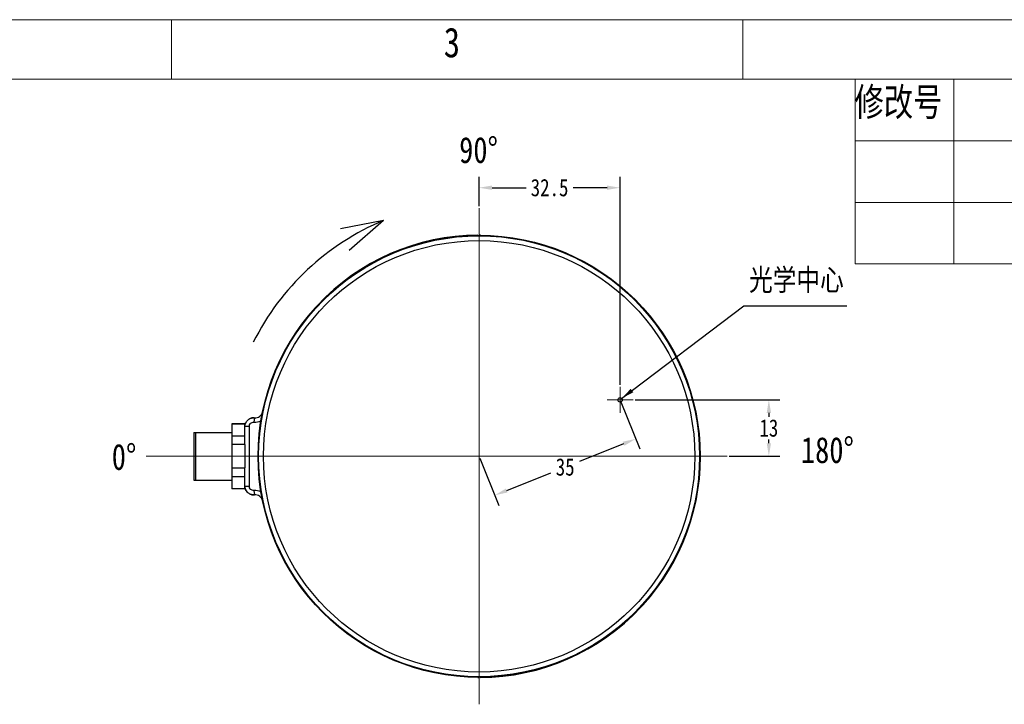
# Model space of a CAD drawing. Extents: x 636 to 1423, y -190 to 367.
# Tile 13 of 19: x 863 to 1090, y 209 to 367. Entities that reach past the tile are written whole.
import ezdxf

# ---------------------------------------------------------------- set-up
doc = ezdxf.new("R2010")
doc.units = 0
doc.header["$LTSCALE"] = 23.1
doc.header["$PDMODE"] = 3
doc.header["$PDSIZE"] = 4
doc.linetypes.add('点画线', pattern=[18, 12, -2, 2, -2])
doc.layers.get('0').update_dxf_attribs({"linetype": 'CONTINUOUS'})
doc.layers.get('Defpoints').update_dxf_attribs({"linetype": 'CONTINUOUS'})
for name, color, linetype in [('1_11', 7, 'CONTINUOUS'), ('1_2_1', 7, 'CONTINUOUS'), ('dim', 3, 'CONTINUOUS')]:
    doc.layers.add(name, color=color, linetype=linetype)
for name, color, linetype, lineweight in [('CDRAFT0', 7, 'CONTINUOUS', 50), ('中心线层', 1, '点画线', 18), ('粗实线层', 7, 'CONTINUOUS', 35), ('粗实线层_1', 7, 'CONTINUOUS', 15)]:
    doc.layers.add(name, color=color, linetype=linetype, lineweight=lineweight)
doc.styles.get("Standard").update_dxf_attribs({"font": 'txt', "width": 0.8})
doc.dimstyles.get("Standard").update_dxf_attribs({"dimtxt": 3, "dimasz": 3, "dimexe": 2.5, "dimexo": 0.5, "dimtad": 1, "dimdsep": 46, "dimtxsty": 'Standard', "dimcen": 0.09, "dimazin": 2, "dimtol": 1, "dimtp": 0.01, "dimtm": 0.01, "dimtfac": 1, "dimtofl": 0, "dimtmove": 0, "dimatfit": 3, "dimfxl": 1, "dimtolj": 1, "dimarcsym": 0})

# ---------------------------------------------------------------- blocks, each defined once
blk = doc.blocks.new('*X3')
at = {"layer": 'CDRAFT0', "color": 6, "linetype": 'Continuous', "lineweight": 18}
for p, q in [((420, 297), (0, 297)), ((139.73, 297), (139.73, 289.68)), ((210, 297), (210, 289.68)), ((412.68, 289.68), (7.32, 289.68))]:
    blk.add_line(p, q, dxfattribs=at)
at = {"layer": 'CDRAFT0', "color": 6, "linetype": 'Continuous', "lineweight": 18, "insert": (173.23, 296.03), "char_height": 3.66, "width": 70.2762, "attachment_point": 1}
blk.add_mtext('3', dxfattribs=at)
blk = doc.blocks.new('*X4')
at = {"layer": 'CDRAFT0', "color": 6, "linetype": 'Continuous', "lineweight": 18}
for p, q in [((0, 0), (0, 22.72)), ((0, 22.72), (188.85, 22.72)), ((12.12, 0), (12.12, 22.72)), ((188.85, 15.15), (0, 15.15)), ((188.85, 7.57), (0, 7.57)), ((188.85, 0), (0, 0))]:
    blk.add_line(p, q, dxfattribs=at)
at = {"layer": 'CDRAFT0', "color": 6, "linetype": 'Continuous', "lineweight": 18, "insert": (-0.08, 21.66), "char_height": 3.458, "width": 19.7631, "attachment_point": 1}
blk.add_mtext('修改号', dxfattribs=at)
blk = doc.blocks.new('A$C0F3E0099')
at = {"layer": '粗实线层_1'}
for name, p in [('*X3', (0, 0)), ('*X4', (223.83, 266.96))]:
    blk.add_blockref(name, p, dxfattribs=at)
blk = doc.blocks.new('*D42')
at = {"layer": 'Defpoints', "color": 0, "transparency": 16777216}
for p in [(1004.02, 278.98), (1035.33, 278.98), (1025.7, 265.98)]:
    blk.add_point(p, dxfattribs=at)
at = {"layer": 'dim', "color": 0, "lineweight": -2, "transparency": 16777216}
for p, q in [((1004.52, 278.98), (1037.83, 278.98)), ((1035.33, 275.98), (1035.33, 275.1)), ((1035.33, 268.98), (1035.33, 269.85)), ((1026.2, 265.98), (1037.83, 265.98))]:
    blk.add_line(p, q, dxfattribs=at)
at = {"layer": 'dim', "color": 0, "transparency": 16777216}
for points in [[(1034.83, 275.98), (1035.83, 275.98), (1035.33, 278.98)], [(1034.83, 268.98), (1035.83, 268.98), (1035.33, 265.98)]]:
    blk.add_solid(points, dxfattribs=at)
at = {"layer": 'dim', "color": 0, "transparency": 16777216, "insert": (1035.33, 272.48), "char_height": 4, "attachment_point": 5}
blk.add_mtext('\\A1;13', dxfattribs=at)
blk = doc.blocks.new('*D43')
at = {"layer": 'Defpoints', "color": 0, "transparency": 16777216}
for p in [(968.52, 327.9), (968.52, 323.15), (1001.02, 281.98)]:
    blk.add_point(p, dxfattribs=at)
at = {"layer": 'dim', "color": 0, "lineweight": -2, "transparency": 16777216}
for p, q in [((968.52, 323.65), (968.52, 330.4)), ((1001.02, 282.48), (1001.02, 330.4)), ((971.52, 327.9), (979.35, 327.9)), ((998.02, 327.9), (990.2, 327.9))]:
    blk.add_line(p, q, dxfattribs=at)
at = {"layer": 'dim', "color": 0, "transparency": 16777216}
for points in [[(971.52, 328.4), (971.52, 327.4), (968.52, 327.9)], [(998.02, 328.4), (998.02, 327.4), (1001.02, 327.9)]]:
    blk.add_solid(points, dxfattribs=at)
at = {"layer": 'dim', "color": 0, "transparency": 16777216, "insert": (984.77, 327.9), "char_height": 4, "attachment_point": 5}
blk.add_mtext('\\A1;32.5', dxfattribs=at)
blk = doc.blocks.new('*D63')
at = {"layer": 'Defpoints', "color": 0, "transparency": 16777216}
for p in [(1001.02, 278.98), (1004.62, 269.99), (968.52, 265.98)]:
    blk.add_point(p, dxfattribs=at)
at = {"layer": 'dim', "color": 0, "lineweight": -2, "transparency": 16777216}
for p, q in [((1001.21, 278.51), (1005.55, 267.67)), ((1001.83, 268.87), (991.66, 264.8)), ((968.71, 265.51), (973.05, 254.67)), ((974.91, 258.1), (985.08, 262.17))]:
    blk.add_line(p, q, dxfattribs=at)
at = {"layer": 'dim', "color": 0, "transparency": 16777216}
for points in [[(1001.65, 269.34), (1002.02, 268.41), (1004.62, 269.99)], [(974.72, 258.56), (975.09, 257.64), (972.12, 256.99)]]:
    blk.add_solid(points, dxfattribs=at)
at = {"layer": 'dim', "color": 0, "transparency": 16777216, "insert": (988.37, 263.49), "char_height": 4, "attachment_point": 5}
blk.add_mtext('\\A1;35', dxfattribs=at)

msp = doc.modelspace()

# ---------------------------------------------------------------- linework, layer by layer
at = {"color": 7, "linetype": 'Continuous'}
for radius in [50.967, 50.9]:
    msp.add_circle((968.525, 265.976), radius, dxfattribs=at)
at = {"color": 9, "linetype": 'Continuous'}
for radius in [50.832, 49.732]:
    msp.add_circle((968.525, 265.976), radius, dxfattribs=at)
at = {"layer": '1_11', "color": 7, "linetype": 'Continuous'}
for p, q in [((911.525, 273.476), (911.525, 258.476)), ((914.525, 273.476), (911.525, 273.476)), ((914.525, 273.384), (911.525, 273.384)), ((914.525, 272.856), (914.525, 273.476)), ((902.725, 271.476), (902.725, 260.476)), ((902.725, 271.476), (911.525, 271.476)), ((903.125, 271.476), (903.125, 260.476)), ((911.525, 270.692), (914.525, 270.692)), ((914.525, 268.669), (911.525, 268.669)), ((914.525, 268.669), (914.525, 263.283)), ((911.525, 263.283), (914.525, 263.283)), ((914.525, 261.26), (911.525, 261.26)), ((902.725, 260.476), (911.525, 260.476)), ((914.525, 258.476), (914.525, 259.096)), ((911.525, 258.568), (914.525, 258.568)), ((914.525, 258.476), (911.525, 258.476))]:
    msp.add_line(p, q, dxfattribs=at)
at = {"layer": '1_2_1', "color": 9, "linetype": 'Continuous'}
for p, q in [((916.698, 274.848), (916.609, 273.852)), ((915.524, 272.856), (914.525, 272.856)), ((915.524, 272.856), (915.524, 259.096)), ((914.525, 259.096), (915.524, 259.096)), ((916.609, 258.1), (916.698, 257.104))]:
    msp.add_line(p, q, dxfattribs=at)
at = {"layer": '1_2_1', "color": 7, "linetype": 'Continuous'}
for p, q in [((914.525, 268.669), (914.525, 272.856)), ((914.525, 259.096), (914.525, 263.283))]:
    msp.add_line(p, q, dxfattribs=at)
for centre, radius, start, end in [((968.525, 265.976), 51, 90.31167, 183.60788), ((968.525, 265.976), 51, 89.68494, 89.99933), ((916.533, 272.842), 2.016, 110.99638, 116.49613), ((916.524, 272.867), 1.989, 100.61855, 110.99592), ((916.522, 272.875), 1.981, 85.94923, 100.618), ((916.854, 276.591), 1.75, 264.89926, 348.39132), ((916.517, 272.858), 1.992, 147.32923, 164.17745), ((916.536, 272.835), 2.023, 116.48856, 125.87397), ((968.525, 265.976), 51, 270.31167, 3.60788), ((916.525, 259.097), 2, 180.83557, 195.0746), ((916.526, 259.097), 2.001, 195.06938, 195.82785), ((916.518, 259.095), 1.993, 195.82256, 212.66377), ((916.533, 259.11), 2.016, 243.50277, 249.00224), ((916.523, 259.085), 1.988, 249.00287, 259.38364), ((916.522, 259.077), 1.981, 259.38413, 274.05278), ((916.522, 259.076), 1.979, 274.05565, 275.10115), ((916.854, 255.361), 1.75, 11.60868, 95.10074), ((968.525, 265.976), 51, 269.68494, 269.99933)]:
    msp.add_arc(centre, radius, start, end, dxfattribs=at)
at = {"layer": '1_2_1', "color": 9, "linetype": 'Continuous'}
for centre, start, end in [((916.854, 276.591), 264.89926, 299.07438), ((916.854, 255.361), 60.92562, 95.10085)]:
    msp.add_arc(centre, 2.75, start, end, dxfattribs=at)
at = {"layer": '1_2_1', "color": 7, "linetype": 'Continuous'}
for points in [[(914.525, 272.856), (914.525, 273.133), (914.641, 273.683), (915.133, 274.372), (915.863, 274.803), (916.42, 274.872), (916.698, 274.848)], [(916.698, 257.104), (916.42, 257.08), (915.863, 257.149), (915.134, 257.579), (914.641, 258.268), (914.525, 258.819), (914.525, 259.096)]]:
    msp.add_open_spline(points, degree=3, dxfattribs=at)
at = {"layer": '1_2_1', "color": 9, "linetype": 'Continuous'}
for points, knots in [([(915.524, 272.856), (915.524, 272.993), (915.583, 273.27), (915.829, 273.614), (916.192, 273.829), (916.473, 273.864), (916.609, 273.852)], [0, 0, 0, 0, 0.250128, 0.5004408, 0.7507114, 1, 1, 1, 1]), ([(916.609, 258.1), (916.473, 258.088), (916.192, 258.123), (915.829, 258.338), (915.583, 258.682), (915.524, 258.959), (915.524, 259.096)], [0, 0, 0, 0, 0.2492536, 0.4995101, 0.749891, 1, 1, 1, 1])]:
    msp.add_open_spline(points, degree=3, knots=knots, dxfattribs=at)
at = {"layer": '1_2_1', "color": 7, "linetype": 'Continuous'}
msp.add_open_spline([(914.84, 258.019), (914.933, 257.873), (915.095, 257.68), (915.289, 257.523), (915.351, 257.478)], degree=3, knots=[0, 0, 0, 0, 0.6933481, 1, 1, 1, 1], dxfattribs=at)
at = {"layer": 'dim'}
for q in [(936.539, 318.425), (938.531, 313.405)]:
    msp.add_line((946.504, 320.349), q, dxfattribs=at)
msp.add_circle((1001.025, 278.976), 0.5, dxfattribs=at)
msp.add_arc((969.235, 265.904), 59, 112.66081, 153.43239, dxfattribs=at)
at = {"layer": '中心线层'}
for p, q in [((968.525, 208.799), (968.525, 323.153)), ((1001.025, 275.977), (1001.025, 281.975)), ((998.025, 278.976), (1004.024, 278.976)), ((891.746, 265.976), (1025.701, 265.976))]:
    msp.add_line(p, q, dxfattribs=at)

# ---------------------------------------------------------------- block references
at = {"layer": '粗实线层', "xscale": 1.875, "yscale": 1.875, "zscale": 1.875}
msp.add_blockref('A$C0F3E0099', (635.576, -190.235), dxfattribs=at)

# ---------------------------------------------------------------- texts
at = {"layer": 'dim', "char_height": 6, "width": 8.85593, "attachment_point": 1}
for s, insert in [('90%%D', (963.929, 339.605)), ('180%%D', (1042.735, 270.422)), ('0%%D', (883.827, 268.845))]:
    msp.add_mtext(s, dxfattribs=dict(at, insert=insert))
at = {"layer": 'dim', "insert": (1030.773, 309.171), "char_height": 5, "attachment_point": 1}
msp.add_mtext_dynamic_manual_height_columns('{\\fSimSun|b0|i0|c134|p2;光学中心}', width=36.05882, gutter_width=1, heights=[0], dxfattribs=at)

# ---------------------------------------------------------------- dimensions: what is measured, and where the dimension line sits
at = {"layer": 'dim'}
dim = msp.add_linear_dim(base=(968.525, 327.898), p1=(1001.025, 281.975), p2=(968.525, 323.153), dimstyle='Standard', override={"dimtxt": 4, "dimtad": 0, "dimtih": 1, "dimtoh": 1, "dimcen": 0.5, "dimtol": 0, "dimtzin": 0}, dxfattribs=at)
dim.commit()
dim.dimension.update_dxf_attribs({"geometry": '*D43', "text_midpoint": (984.775, 327.898)})
dim = msp.add_aligned_dim(p1=(968.525, 265.976), p2=(1001.025, 278.976), distance=-9.682, dimstyle='Standard', override={"dimtxt": 4, "dimtad": 0, "dimtih": 1, "dimtoh": 1, "dimcen": 0.5, "dimtol": 0, "dimtzin": 0}, dxfattribs=at)
dim.commit()
dim.dimension.update_dxf_attribs({"geometry": '*D63', "text_midpoint": (988.37, 263.487)})
dim = msp.add_linear_dim(base=(1035.328, 278.976), p1=(1025.701, 265.976), p2=(1004.024, 278.976), angle=90, dimstyle='Standard', override={"dimtxt": 4, "dimtad": 0, "dimtih": 1, "dimtoh": 1, "dimcen": 0.5, "dimtol": 0, "dimtzin": 0}, dxfattribs=at)
dim.commit()
dim.dimension.update_dxf_attribs({"geometry": '*D42', "text_midpoint": (1035.328, 272.476), "dimtype": 160})

# ---------------------------------------------------------------- leaders
msp.add_leader([(1001.383, 279.325), (1029.55, 300.692), (1053.322, 300.692)], dimstyle='Standard', override={"dimtxt": 4, "dimgap": 0.625, "dimtad": 0, "dimtih": 1, "dimtoh": 1, "dimcen": 0.5, "dimtol": 0, "dimtzin": 0}, dxfattribs=at)

doc.saveas('drawing.dxf')
